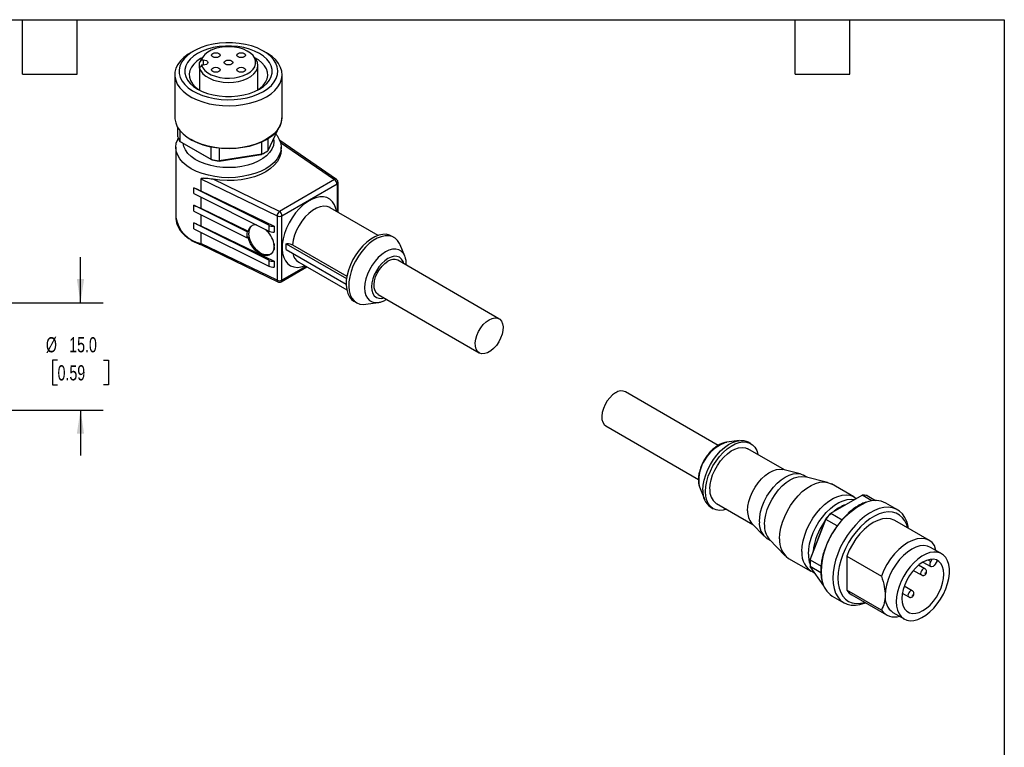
# Model space of a CAD drawing. Header units: millimetres. Extents: x 6 to 273, y 6 to 210.
# Tile 5 of 5: x 135 to 273, y 108 to 210. Entities that reach past the tile are written whole.
import ezdxf

# ---------------------------------------------------------------- set-up
doc = ezdxf.new("R2010")
doc.units = ezdxf.units.MM
doc.linetypes.add('SLD-Solid', pattern=[0])
doc.layers.add('DIMENSIONS', color=140, linetype='SLD-Solid', lineweight=25)
doc.layers.add('TEXT', color=140, linetype='SLD-Solid', lineweight=25)
doc.styles.add('SLDTEXTSTYLE0', font='TXT', dxfattribs={"width": 0.7})
doc.dimstyles.new('SLDDIMSTYLE2', dxfattribs={"dimtxt": 2.158008, "dimasz": 3.302, "dimexe": 0, "dimexo": 0.0625, "dimgap": 0.539502, "dimtad": 0, "dimtih": 1, "dimtoh": 1, "dimdec": 1, "dimrnd": 1e-09, "dimzin": 4, "dimdsep": 46, "dimtxsty": 'SLDTEXTSTYLE0', "dimsah": 1, "dimcen": 0.09, "dimadec": 0, "dimazin": 1, "dimtfac": 1, "dimtdec": 1, "dimtmove": 0, "dimatfit": 0, "dimfxl": 0, "dimfrac": 2, "dimtolj": 1, "dimtzin": 12, "dimarcsym": 0})

# ---------------------------------------------------------------- blocks, each defined once
blk = doc.blocks.new('_D_6')
at = {"layer": 'DIMENSIONS'}
for p, q in [((143.98, 170.03), (143.98, 176.38)), ((126.05, 170.03), (147.16, 170.03)), ((140.78, 162.01), (140.05, 162.01)), ((140.05, 162.01), (140.05, 158.58)), ((147.19, 162.01), (147.91, 162.01)), ((147.91, 162.01), (147.91, 158.58)), ((140.05, 158.58), (140.78, 158.58)), ((147.91, 158.58), (147.19, 158.58)), ((126.05, 155.03), (147.16, 155.03)), ((143.98, 155.03), (143.98, 148.68))]:
    blk.add_line(p, q, dxfattribs=at)
for points in [[(143.98, 170.03), (144.49, 173.33), (143.47, 173.33)], [(143.98, 155.03), (143.47, 151.73), (144.49, 151.73)]]:
    blk.add_solid(points, dxfattribs=at)
at = {"layer": 'DIMENSIONS', "char_height": 2.117, "attachment_point": 1, "style": 'SLDTEXTSTYLE0'}
for s, insert in [('%%c', (139.15, 165.22)), ('15.0', (142.41, 165.22)), ('0.59', (140.78, 161.3))]:
    blk.add_mtext(s, dxfattribs=dict(at, insert=insert))

msp = doc.modelspace()

# ---------------------------------------------------------------- linework, layer by layer
for p, q in [((159.78, 205.17), (159.35, 204.92)), ((169.96, 204.92), (169.54, 205.17)), ((160.9, 203.95), (161.11, 203.95)), ((161.18, 204.47), (160.92, 204.13)), ((161.11, 203.95), (161.11, 203.2)), ((168.4, 204.13), (168.14, 204.47)), ((160.61, 202.79), (160.61, 203.54)), ((160.61, 202.79), (160.61, 199.72)), ((161.11, 203.2), (160.9, 203.2)), ((168.76, 199.75), (168.76, 203.17)), ((157.16, 201.86), (157.16, 195.9)), ((172.16, 195.9), (172.16, 201.86)), ((157.58, 193.19), (157.58, 194.47)), ((157.87, 194.06), (157.87, 192.55)), ((171.44, 194.05), (170.14, 191.24)), ((169.96, 192.84), (170.51, 193.19)), ((170.14, 192.95), (170.14, 191.24)), ((179.75, 187.23), (171.83, 192.68)), ((157.31, 191.74), (157.31, 181.94)), ((162.25, 190.02), (157.87, 192.55)), ((158.05, 192.45), (162.36, 189.96)), ((162.25, 190.02), (162.25, 191.78)), ((163.35, 191.61), (163.35, 189.85)), ((169.33, 190.78), (169.33, 192.51)), ((171.91, 192.42), (179.47, 187.22)), ((172.01, 191.33), (172.01, 191.74)), ((163.34, 189.81), (169.24, 190.72)), ((169.33, 190.78), (163.35, 189.85)), ((169.61, 190.92), (169.75, 191)), ((160.81, 187.31), (171.45, 182.15)), ((160.81, 187.31), (160.81, 185.67)), ((171.77, 182.78), (162.5, 187.27)), ((179.47, 187.22), (171.77, 182.78)), ((170.28, 180.86), (159.84, 186.08)), ((159.84, 185.26), (159.84, 186.08)), ((172.12, 182.17), (179.82, 186.61)), ((179.82, 186.61), (179.82, 182.76)), ((179.97, 182.67), (179.97, 186.81)), ((159.84, 185.26), (170.28, 180.04)), ((160.81, 185.67), (171.03, 180.72)), ((160.81, 184.78), (160.81, 183.22)), ((159.84, 182.82), (159.84, 183.63)), ((167.25, 179.93), (159.84, 183.63)), ((160.81, 183.22), (167.4, 180.03)), ((185.58, 179.43), (178.88, 183.3)), ((159.84, 182.82), (167.25, 179.11)), ((160.81, 182.33), (160.81, 180.77)), ((171.45, 182.15), (171.45, 173.17)), ((172.12, 173.19), (172.12, 182.17)), ((159.84, 180.37), (159.84, 181.18)), ((170.28, 175.96), (159.84, 181.18)), ((159.84, 180.37), (170.28, 175.14)), ((160.81, 180.77), (171.03, 175.82)), ((170.28, 180.86), (170.28, 180.04)), ((171.03, 180.72), (171.03, 179.9)), ((160.81, 179.88), (160.81, 178.32)), ((167.25, 179.93), (167.4, 180.03)), ((167.4, 179.21), (167.25, 179.11)), ((187.79, 179.14), (187.44, 179.34)), ((171.45, 173.17), (160.81, 178.32)), ((160.9, 178.1), (171.55, 172.94)), ((170.99, 178.29), (170.96, 178.27)), ((170.96, 178.27), (171.03, 177.93)), ((171.03, 177.8), (170.96, 177.45)), ((170.99, 178.29), (171.03, 178.27)), ((171.03, 178.27), (171.03, 177.93)), ((171.03, 177.8), (171.03, 177.45)), ((172.71, 178.27), (181.15, 173.4)), ((172.71, 177.46), (181.1, 172.61)), ((173.59, 178.11), (181.2, 173.72)), ((189.28, 176.53), (188.63, 178.12)), ((170.28, 175.96), (170.28, 175.14)), ((171.03, 175.82), (171.03, 175)), ((172.02, 172.96), (175.61, 175.03)), ((175.46, 175.11), (172.12, 173.19)), ((174.48, 175.68), (181.18, 171.81)), ((202.45, 167.79), (188.31, 175.95)), ((185.56, 171.19), (199.7, 163.03)), ((182.19, 170.25), (182.54, 170.04)), ((183.84, 169.82), (185.55, 170.05)), ((233.07, 150.11), (220.13, 157.58)), ((217.38, 152.82), (230.33, 145.34)), ((235.99, 150.79), (234.28, 150.55)), ((237.64, 150.36), (237.29, 150.56)), ((242.32, 146.68), (237.22, 149.62)), ((244.54, 146.12), (242.11, 146.73)), ((245.49, 145.66), (244.99, 145.94)), ((248.37, 144.94), (245.25, 145.72)), ((252.02, 142.93), (248.9, 144.72)), ((230.54, 144.08), (231.19, 142.49)), ((248.81, 140.63), (253.19, 143.16)), ((254.56, 142.37), (253.19, 143.16)), ((253.88, 143.1), (255.07, 142.41)), ((232.82, 142), (237.92, 139.06)), ((258.14, 141.12), (256.51, 142.06)), ((232.04, 141.47), (232.39, 141.27)), ((248.81, 140.63), (250.38, 139.72)), ((237.77, 139.21), (239.51, 137.41)), ((248.08, 139.79), (245.92, 134.23)), ((245.92, 134.12), (248.11, 139.77)), ((249.69, 138.86), (248.11, 139.77)), ((262.59, 136.82), (257.74, 139.62)), ((239.89, 137.11), (240.39, 136.82)), ((240.22, 137), (242.45, 134.68)), ((264.3, 134.97), (262.74, 135.87)), ((263.5, 135.43), (263.3, 136.14)), ((242.9, 134.33), (246.02, 132.53)), ((245.91, 133.81), (245.91, 133.65)), ((245.92, 134.12), (247.44, 133.25)), ((251.03, 134.65), (255.88, 131.86)), ((251.03, 134.65), (251.03, 129.91)), ((261.69, 133.82), (262.8, 133.18)), ((262.37, 134.12), (262.8, 133.88)), ((262.8, 133.88), (262.99, 134.21)), ((263.67, 134.01), (263.4, 133.53)), ((247.42, 132.33), (245.92, 133.19)), ((247.83, 130.48), (245.92, 133.19)), ((246.41, 132.36), (246.54, 132.32)), ((260.33, 132.66), (261.46, 132.01)), ((261.96, 132.88), (261.07, 133.39)), ((255.88, 127.11), (251.03, 129.91)), ((258.8, 129.46), (259.69, 128.95)), ((260.19, 129.82), (259.06, 130.47)), ((249.01, 129.07), (250.64, 128.13)), ((251.74, 129.23), (256.59, 126.43)), ((257.49, 126.77), (259.05, 125.88))]:
    msp.add_line(p, q)
at = {"flags": 128}
for points in [[(169.54, 199.54), (170.14, 199.94), (170.65, 200.38), (171.06, 200.86), (171.34, 201.36), (171.51, 201.89), (171.56, 202.42), (171.48, 202.95), (171.28, 203.47), (170.97, 203.97), (170.54, 204.44), (170, 204.87), (169.37, 205.26), (168.66, 205.6), (167.87, 205.88), (167.03, 206.09), (166.15, 206.24), (165.23, 206.32), (164.31, 206.33), (163.4, 206.27), (162.5, 206.14), (161.65, 205.94), (160.85, 205.67), (160.12, 205.35), (159.46, 204.97), (158.91, 204.55), (158.45, 204.09), (158.1, 203.6), (157.88, 203.08), (157.77, 202.55), (157.78, 202.02), (157.92, 201.49), (158.18, 200.98), (158.55, 200.5), (159.04, 200.04), (159.62, 199.63), (160.29, 199.27), (161.04, 198.96), (161.86, 198.71), (162.72, 198.53), (163.62, 198.41), (164.54, 198.37), (165.46, 198.4), (166.37, 198.49), (167.25, 198.66), (168.08, 198.89), (168.84, 199.18), (169.54, 199.54)], [(168.97, 199.86), (169.54, 200.24), (170.01, 200.66), (170.37, 201.12), (170.62, 201.6), (170.74, 202.1), (170.74, 202.6), (170.62, 203.1), (170.37, 203.58), (170.01, 204.04), (169.54, 204.46), (168.97, 204.84), (168.31, 205.17), (167.58, 205.44), (166.79, 205.65), (165.96, 205.79), (165.09, 205.86), (164.22, 205.86), (163.36, 205.79), (162.53, 205.65), (161.74, 205.44), (161, 205.17), (160.35, 204.84), (159.78, 204.46), (159.3, 204.04), (158.94, 203.58), (158.7, 203.1), (158.57, 202.6), (158.57, 202.1), (158.7, 201.6), (158.94, 201.12), (159.3, 200.66), (159.78, 200.24), (160.35, 199.86), (161, 199.53), (161.74, 199.26), (162.53, 199.05), (163.36, 198.91), (164.22, 198.84), (165.09, 198.84), (165.96, 198.91), (166.79, 199.05), (167.58, 199.26), (168.31, 199.53), (168.97, 199.86)], [(160.9, 203.2), (161.08, 202.82), (161.37, 202.46), (161.77, 202.14), (162.26, 201.86), (162.83, 201.65), (163.46, 201.49), (164.13, 201.4), (164.81, 201.38), (165.49, 201.43), (166.15, 201.55), (166.75, 201.74), (167.29, 201.98), (167.74, 202.28), (168.09, 202.62), (168.33, 202.99), (168.45, 203.38), (168.45, 203.77), (168.33, 204.16), (168.09, 204.53), (167.74, 204.87), (167.29, 205.17), (166.75, 205.42), (166.15, 205.6), (165.49, 205.72), (164.81, 205.78), (164.13, 205.76), (163.46, 205.67), (162.83, 205.51), (162.26, 205.29), (161.77, 205.01), (161.37, 204.69), (161.08, 204.33), (160.9, 203.95)], [(159.35, 204.92), (159.03, 204.72), (158.44, 204.28), (157.95, 203.8), (157.58, 203.29), (157.32, 202.76), (157.18, 202.21), (157.17, 201.65), (157.28, 201.1), (157.5, 200.56), (157.85, 200.05), (158.31, 199.56), (158.87, 199.11), (159.53, 198.7), (160.27, 198.35), (161.08, 198.06), (161.96, 197.82), (162.87, 197.66), (163.82, 197.56), (164.78, 197.53), (165.74, 197.58), (166.68, 197.69), (167.58, 197.88), (168.44, 198.12), (169.24, 198.43), (169.96, 198.8)], [(160.99, 204.23), (160.77, 204.11), (160.23, 203.75), (159.8, 203.35), (159.47, 202.91), (159.25, 202.45), (159.16, 201.98), (159.19, 201.51), (159.35, 201.04), (159.62, 200.59), (160, 200.17), (160.49, 199.79), (160.57, 199.74)], [(160.61, 202.79), (160.79, 202.39), (161.08, 202.01), (161.49, 201.67), (161.99, 201.37), (162.57, 201.13), (163.22, 200.95), (163.91, 200.84), (164.63, 200.8), (165.34, 200.83), (166.04, 200.94), (166.69, 201.11), (167.28, 201.35), (167.79, 201.64), (168.2, 201.98), (168.51, 202.35), (168.7, 202.76), (168.76, 203.17), (168.7, 203.58), (168.51, 203.98), (168.4, 204.13)], [(160.92, 204.13), (160.79, 203.95), (160.61, 203.54)], [(161.11, 203.95), (161.36, 203.92), (161.57, 203.84), (161.71, 203.72), (161.76, 203.58), (161.71, 203.43), (161.57, 203.31), (161.36, 203.23), (161.11, 203.2)], [(163.32, 204.35), (163.12, 204.28), (162.89, 204.25), (162.66, 204.28), (162.47, 204.35), (162.34, 204.46), (162.29, 204.6), (162.34, 204.73), (162.47, 204.84), (162.66, 204.92), (162.89, 204.94), (163.12, 204.92), (163.32, 204.84), (163.45, 204.73), (163.49, 204.6), (163.45, 204.46), (163.32, 204.35)], [(165.08, 203.33), (164.89, 203.26), (164.66, 203.23), (164.43, 203.26), (164.23, 203.33), (164.1, 203.44), (164.06, 203.58), (164.1, 203.71), (164.23, 203.82), (164.43, 203.9), (164.66, 203.92), (164.89, 203.9), (165.08, 203.82), (165.21, 203.71), (165.26, 203.58), (165.21, 203.44), (165.08, 203.33)], [(166.85, 204.35), (166.66, 204.28), (166.43, 204.25), (166.2, 204.28), (166, 204.35), (165.87, 204.46), (165.83, 204.6), (165.87, 204.73), (166, 204.84), (166.2, 204.92), (166.43, 204.94), (166.66, 204.92), (166.85, 204.84), (166.98, 204.73), (167.03, 204.6), (166.98, 204.46), (166.85, 204.35)], [(168.76, 199.75), (169.08, 199.98), (169.52, 200.38), (169.85, 200.81), (170.06, 201.27), (170.15, 201.74), (170.12, 202.22), (169.97, 202.68), (169.7, 203.13), (169.32, 203.55), (168.83, 203.93), (168.33, 204.23)], [(169.96, 198.8), (170.6, 199.22), (171.13, 199.68), (171.56, 200.17), (171.88, 200.7), (172.08, 201.24), (172.16, 201.79), (172.11, 202.35), (171.94, 202.89), (171.65, 203.42), (171.25, 203.93), (170.74, 204.4), (170.13, 204.82), (169.96, 204.92)], [(163.32, 202.31), (163.12, 202.24), (162.89, 202.21), (162.66, 202.24), (162.47, 202.31), (162.34, 202.42), (162.29, 202.56), (162.34, 202.69), (162.47, 202.8), (162.66, 202.88), (162.89, 202.9), (163.12, 202.88), (163.32, 202.8), (163.45, 202.69), (163.49, 202.56), (163.45, 202.42), (163.32, 202.31)], [(166.85, 202.31), (166.66, 202.24), (166.43, 202.21), (166.2, 202.24), (166, 202.31), (165.87, 202.42), (165.83, 202.56), (165.87, 202.69), (166, 202.8), (166.2, 202.88), (166.43, 202.9), (166.66, 202.88), (166.85, 202.8), (166.98, 202.69), (167.03, 202.56), (166.98, 202.42), (166.85, 202.31)], [(157.16, 195.9), (157.17, 195.69), (157.28, 195.14), (157.5, 194.6), (157.85, 194.09), (158.31, 193.6), (158.87, 193.15), (159.53, 192.74), (160.27, 192.39), (161.08, 192.1), (161.96, 191.86), (162.87, 191.7), (163.82, 191.6), (164.78, 191.57), (165.74, 191.62), (166.68, 191.73), (167.58, 191.91), (168.44, 192.16), (169.24, 192.47), (169.96, 192.84)], [(172.06, 195.87), (172.06, 195.82), (172, 195.26), (171.81, 194.71), (171.5, 194.18), (171.07, 193.68), (170.53, 193.22), (169.89, 192.8), (169.16, 192.43), (168.36, 192.12), (167.49, 191.87), (166.57, 191.69), (165.62, 191.58), (164.66, 191.55), (163.69, 191.58), (162.74, 191.69), (161.83, 191.87), (160.96, 192.12), (160.15, 192.43), (159.43, 192.8), (159.39, 192.82)], [(171.24, 193.62), (171.45, 193.36), (171.76, 192.83), (171.95, 192.29), (172.01, 191.74), (171.95, 191.18), (171.76, 190.64), (171.45, 190.11), (171.02, 189.62), (170.49, 189.15), (169.86, 188.74), (169.13, 188.37), (168.33, 188.06), (167.47, 187.82), (166.56, 187.64), (165.62, 187.53), (164.66, 187.49), (163.7, 187.53), (162.76, 187.64), (161.85, 187.82), (160.98, 188.06), (160.18, 188.37), (159.46, 188.74), (158.83, 189.15), (158.29, 189.62), (157.87, 190.11), (157.56, 190.64), (157.37, 191.18), (157.31, 191.74), (157.37, 192.29), (157.56, 192.83), (157.64, 193)], [(170.96, 193.02), (170.96, 193), (171.01, 192.49), (170.93, 191.98), (170.73, 191.48), (170.41, 191), (169.98, 190.56), (169.45, 190.15), (168.82, 189.79), (168.12, 189.48), (167.34, 189.23), (166.52, 189.05), (165.65, 188.93), (164.77, 188.89), (163.88, 188.91), (163.02, 189.01), (162.18, 189.18), (161.39, 189.41), (160.66, 189.7), (160.01, 190.05), (159.46, 190.45), (159, 190.89), (158.65, 191.36), (158.43, 191.85), (158.33, 192.29)], [(172.01, 191.33), (171.97, 190.87), (171.79, 190.31), (171.49, 189.76), (171.06, 189.24), (170.51, 188.76), (169.86, 188.33), (169.11, 187.95), (168.27, 187.63), (167.38, 187.39), (166.43, 187.21), (165.45, 187.11), (164.46, 187.09), (163.46, 187.14), (162.5, 187.27)], [(179.74, 182.8), (179.65, 183.19), (179.46, 183.71), (179.18, 184.14), (178.82, 184.48), (178.4, 184.7), (177.92, 184.81), (177.4, 184.81), (176.84, 184.69), (176.26, 184.46), (175.68, 184.13), (175.1, 183.69), (174.55, 183.16), (174.02, 182.56), (173.54, 181.9), (173.12, 181.19), (172.77, 180.44), (172.49, 179.69), (172.29, 178.94), (172.18, 178.21), (172.16, 177.53), (172.22, 176.89), (172.38, 176.33), (172.62, 175.86), (172.94, 175.47), (173.32, 175.19), (173.78, 175.02), (174.28, 174.97), (174.82, 175.03), (175.34, 175.18)], [(178.88, 183.3), (178.85, 183.32), (178.44, 183.47), (177.97, 183.5), (177.47, 183.42), (176.95, 183.22), (176.41, 182.92), (175.89, 182.51), (175.39, 182.01), (174.92, 181.44), (174.51, 180.81), (174.16, 180.15), (173.89, 179.46), (173.69, 178.78), (173.59, 178.11)], [(170.99, 177.47), (170.86, 177.12), (170.64, 176.84), (170.35, 176.67), (170, 176.6), (169.61, 176.64), (169.2, 176.79), (168.78, 177.04), (168.39, 177.38), (168.04, 177.79), (167.75, 178.25), (167.53, 178.73), (167.4, 179.21)], [(170.62, 176.82), (170.59, 176.8), (170.24, 176.7), (169.85, 176.71), (169.43, 176.83), (169.01, 177.06), (168.6, 177.39), (168.23, 177.8), (167.92, 178.26), (167.68, 178.76), (167.54, 179.25), (167.49, 179.73)], [(187.44, 179.34), (187.17, 179.47), (186.71, 179.58), (186.2, 179.57), (185.66, 179.46), (185.1, 179.23), (184.53, 178.91), (183.97, 178.48), (183.42, 177.97), (182.91, 177.39), (182.45, 176.74), (182.04, 176.05), (181.7, 175.33), (181.42, 174.59), (181.23, 173.86), (181.12, 173.16), (181.1, 172.49), (181.17, 171.88), (181.32, 171.33), (181.55, 170.86), (181.86, 170.49), (182.19, 170.25)], [(188.63, 178.12), (188.55, 178.3), (188.28, 178.72), (187.94, 179.04), (187.53, 179.26), (187.06, 179.37), (186.55, 179.37), (186.01, 179.25), (185.45, 179.03), (184.88, 178.7), (184.32, 178.28), (183.78, 177.77), (183.27, 177.18), (182.8, 176.54), (182.39, 175.84), (182.05, 175.12), (181.78, 174.39), (181.59, 173.66), (181.48, 172.95), (181.46, 172.29), (181.52, 171.67), (181.67, 171.13), (181.9, 170.66), (182.21, 170.29), (182.59, 170.02), (183.03, 169.85), (183.52, 169.8), (183.84, 169.82)], [(189.28, 176.53), (189.09, 176.89), (188.8, 177.21), (188.44, 177.41), (188.03, 177.51), (187.57, 177.49), (187.08, 177.36), (186.58, 177.12), (186.08, 176.78), (185.59, 176.35), (185.13, 175.84), (184.72, 175.26), (184.36, 174.64), (184.07, 174), (183.86, 173.35), (183.73, 172.71), (183.68, 172.1), (183.73, 171.55), (183.86, 171.06), (184.07, 170.66), (184.36, 170.34), (184.72, 170.14), (185.13, 170.04), (185.55, 170.05)], [(189.15, 175.46), (189.04, 175.8), (188.83, 176.13), (188.55, 176.37), (188.2, 176.5), (187.81, 176.51), (187.38, 176.41), (186.93, 176.21), (186.49, 175.9), (186.06, 175.5), (185.66, 175.03), (185.32, 174.5), (185.03, 173.94), (184.82, 173.36), (184.69, 172.79), (184.65, 172.25), (184.69, 171.76), (184.82, 171.34), (185.03, 171.01), (185.32, 170.77), (185.66, 170.65), (186.06, 170.63), (186.4, 170.7)], [(189.31, 176.47), (189.3, 176.49), (189.28, 176.53)], [(185.56, 171.19), (185.32, 171.38), (185.13, 171.7), (185.01, 172.1), (184.99, 172.57), (185.06, 173.09), (185.21, 173.63), (185.45, 174.17), (185.76, 174.68), (186.12, 175.14), (186.51, 175.52), (186.93, 175.82)], [(201.07, 167.65), (201.49, 167.84), (201.89, 167.92), (202.25, 167.87), (202.56, 167.72), (202.79, 167.45), (202.95, 167.09), (203.02, 166.65), (202.99, 166.15), (202.88, 165.62), (202.68, 165.08), (202.41, 164.55), (202.08, 164.06), (201.7, 163.64), (201.29, 163.3), (200.86, 163.05), (200.45, 162.92), (200.07, 162.9), (199.74, 163), (199.47, 163.22), (199.27, 163.53), (199.16, 163.94), (199.13, 164.41), (199.2, 164.93), (199.36, 165.47), (199.59, 166), (199.9, 166.52), (200.26, 166.97), (200.66, 167.36), (201.07, 167.65)], [(218.75, 157.45), (218.33, 157.15), (217.94, 156.77), (217.58, 156.31), (217.27, 155.8), (217.03, 155.26), (216.88, 154.72), (216.81, 154.2), (216.83, 153.73), (216.95, 153.33), (217.14, 153.01), (217.38, 152.82)], [(230.95, 143.87), (230.99, 144.55), (231.12, 145.27), (231.34, 146), (231.63, 146.73), (231.99, 147.45), (232.41, 148.13), (232.89, 148.76), (233.41, 149.33), (233.96, 149.82), (234.52, 150.22), (235.09, 150.52), (235.65, 150.72), (236.18, 150.81), (236.68, 150.78), (237.13, 150.64), (237.29, 150.56)], [(231.3, 143.67), (231.35, 144.35), (231.48, 145.06), (231.69, 145.79), (231.98, 146.53), (232.34, 147.24), (232.77, 147.92), (233.24, 148.56), (233.76, 149.12), (234.31, 149.61), (234.87, 150.01), (235.44, 150.32), (236, 150.51), (236.53, 150.6), (237.03, 150.58), (237.49, 150.44), (237.88, 150.19), (238.21, 149.85), (238.46, 149.4), (238.63, 148.88), (238.65, 148.8)], [(234.23, 150.55), (234.24, 150.55), (234.28, 150.55)], [(231.9, 144.02), (231.95, 144.65), (232.08, 145.32), (232.3, 146), (232.6, 146.67), (232.96, 147.32), (233.38, 147.93), (233.86, 148.48), (234.36, 148.95), (234.88, 149.33), (235.41, 149.6), (235.93, 149.77), (236.42, 149.83), (236.87, 149.77), (237.22, 149.62)], [(237.19, 140.97), (237.23, 141.6), (237.36, 142.27), (237.58, 142.95), (237.88, 143.62), (238.24, 144.27), (238.67, 144.88), (239.14, 145.43), (239.64, 145.9), (240.16, 146.28), (240.69, 146.56), (241.21, 146.73), (241.7, 146.78), (242.11, 146.73)], [(238.83, 139.44), (238.88, 140.12), (239.01, 140.83), (239.23, 141.56), (239.52, 142.29), (239.89, 143), (240.32, 143.67), (240.8, 144.29), (241.33, 144.84), (241.88, 145.31), (242.44, 145.69), (243, 145.97), (243.55, 146.13), (244.08, 146.18), (244.56, 146.12), (244.99, 145.94)], [(239.54, 139.04), (239.59, 139.71), (239.72, 140.43), (239.93, 141.15), (240.23, 141.88), (240.6, 142.59), (241.03, 143.26), (241.51, 143.88), (242.03, 144.44), (242.58, 144.91), (243.15, 145.28), (243.71, 145.56), (244.26, 145.72), (244.78, 145.77), (245.25, 145.72)], [(241.66, 137.08), (241.71, 137.82), (241.84, 138.59), (242.06, 139.39), (242.37, 140.19), (242.74, 140.97), (243.19, 141.73), (243.69, 142.43), (244.24, 143.08), (244.83, 143.65), (245.44, 144.13), (246.06, 144.51), (246.67, 144.79), (247.27, 144.95), (247.84, 145), (248.37, 144.94), (248.85, 144.75), (248.9, 144.72)], [(234.25, 141.18), (233.76, 141.05), (233.24, 141.02), (232.77, 141.1), (232.34, 141.3), (231.98, 141.59), (231.69, 141.99), (231.48, 142.48), (231.35, 143.04), (231.3, 143.67)], [(244.77, 135.28), (244.82, 136.02), (244.95, 136.8), (245.18, 137.59), (245.48, 138.39), (245.86, 139.18), (246.3, 139.93), (246.81, 140.64), (247.36, 141.28), (247.94, 141.85), (248.55, 142.33), (249.17, 142.72), (249.79, 142.99), (250.39, 143.16), (250.96, 143.21), (251.49, 143.14), (251.96, 142.96), (252.37, 142.67)], [(245.68, 134.92), (245.72, 135.63), (245.85, 136.38), (246.07, 137.15), (246.36, 137.93), (246.73, 138.69), (247.16, 139.42), (247.65, 140.1), (248.18, 140.72), (248.75, 141.28), (249.34, 141.74), (249.94, 142.11), (250.53, 142.38), (251.11, 142.54), (251.66, 142.59), (252.11, 142.54)], [(259.64, 138.53), (259.6, 138.8), (259.42, 139.46), (259.17, 140.04), (258.84, 140.53), (258.43, 140.93), (257.96, 141.22), (257.42, 141.4), (256.84, 141.47), (256.22, 141.43), (255.57, 141.28), (254.9, 141.02), (254.22, 140.65), (253.54, 140.19), (252.88, 139.63), (252.24, 138.99), (251.64, 138.28), (251.08, 137.51), (250.58, 136.69), (250.14, 135.84), (249.77, 134.97), (249.47, 134.09), (249.26, 133.22), (249.13, 132.37), (249.09, 131.57)], [(259.55, 138.58), (259.42, 139), (259.16, 139.55), (258.82, 140.01), (258.42, 140.38), (257.94, 140.63), (257.41, 140.78), (256.83, 140.81), (256.21, 140.73), (255.57, 140.54), (254.91, 140.23), (254.25, 139.83), (253.6, 139.32), (252.97, 138.73), (252.37, 138.06), (251.81, 137.33), (251.3, 136.55), (250.86, 135.72), (250.49, 134.88), (250.19, 134.02), (249.97, 133.18), (249.84, 132.35), (249.79, 131.57)], [(257.74, 139.62), (257.67, 139.66), (257.17, 139.84), (256.61, 139.9), (256.02, 139.83), (255.39, 139.64), (254.74, 139.32), (254.1, 138.9), (253.47, 138.36), (252.87, 137.74), (252.32, 137.04), (251.82, 136.28), (251.39, 135.48), (251.03, 134.65)], [(263.3, 136.14), (262.95, 136.56), (262.51, 136.86), (262.01, 137.05), (261.46, 137.11), (260.86, 137.04), (260.23, 136.84), (259.59, 136.53), (258.94, 136.1), (258.32, 135.57), (257.72, 134.95), (257.16, 134.25), (256.66, 133.49), (256.23, 132.68), (255.88, 131.86)], [(262.74, 135.87), (262.3, 136.05), (261.8, 136.11), (261.27, 136.06), (260.7, 135.89), (260.12, 135.61), (259.54, 135.22), (258.97, 134.74), (258.43, 134.17), (257.94, 133.53), (257.49, 132.84), (257.11, 132.11), (256.81, 131.36), (256.59, 130.61), (256.45, 129.88), (256.41, 129.18)], [(257.96, 128.28), (258.01, 127.65), (258.13, 127.09), (258.35, 126.6), (258.64, 126.2), (259, 125.91), (259.42, 125.72), (259.9, 125.63), (260.42, 125.66), (260.97, 125.81), (261.53, 126.06), (262.1, 126.41), (262.66, 126.86), (263.19, 127.39), (263.69, 127.99), (264.14, 128.65), (264.54, 129.35), (264.86, 130.08), (265.12, 130.81), (265.29, 131.53), (265.38, 132.23), (265.38, 132.89), (265.29, 133.49), (265.12, 134.01), (264.86, 134.46), (264.54, 134.8), (264.14, 135.05), (263.69, 135.19), (263.19, 135.21), (262.66, 135.13), (262.1, 134.93), (261.53, 134.63), (260.97, 134.22), (260.42, 133.73), (259.9, 133.17), (259.42, 132.53), (259, 131.85), (258.64, 131.14), (258.35, 130.41), (258.13, 129.67), (258.01, 128.96), (257.96, 128.28)], [(258.74, 128.73), (258.78, 128.17), (258.92, 127.67), (259.13, 127.26), (259.43, 126.95), (259.79, 126.74), (260.21, 126.64), (260.67, 126.66), (261.16, 126.79), (261.67, 127.04), (262.18, 127.38), (262.68, 127.82), (263.14, 128.34), (263.56, 128.92), (263.92, 129.54), (264.22, 130.2), (264.43, 130.86), (264.56, 131.5), (264.61, 132.12), (264.56, 132.68), (264.43, 133.17), (264.22, 133.59), (263.92, 133.9), (263.56, 134.11), (263.14, 134.21), (262.68, 134.19), (262.18, 134.05), (261.67, 133.81), (261.16, 133.47), (260.67, 133.03), (260.21, 132.51), (259.79, 131.93), (259.43, 131.3), (259.13, 130.65), (258.92, 129.99), (258.78, 129.34), (258.74, 128.73)], [(263.4, 133.53), (263.26, 133.34), (263.1, 133.21), (262.93, 133.16), (262.8, 133.18), (262.7, 133.29), (262.67, 133.46), (262.7, 133.66), (262.8, 133.88)], [(263.56, 134.11), (263.61, 134.07), (263.67, 134.01)], [(247.46, 132.51), (247.5, 131.75), (247.57, 131.31)], [(261.96, 132.88), (261.84, 132.9), (261.71, 132.85), (261.57, 132.74), (261.46, 132.59), (261.38, 132.41), (261.36, 132.24)], [(261.36, 132.24), (261.38, 132.1), (261.46, 132.01)], [(261.99, 132.24), (261.99, 132.26), (262, 132.28), (262.01, 132.29), (262.03, 132.3), (262.04, 132.31), (262.05, 132.3), (262.06, 132.3), (262.06, 132.28), (262.06, 132.26), (262.05, 132.25), (262.04, 132.23), (262.03, 132.22), (262.01, 132.22), (262, 132.22), (261.99, 132.23), (261.99, 132.24)], [(249.09, 131.57), (249.13, 130.81), (249.26, 130.11), (249.47, 129.49), (249.77, 128.96), (250.14, 128.51), (250.58, 128.17), (251.08, 127.93), (251.64, 127.8), (252.24, 127.79), (252.88, 127.89), (253.54, 128.09), (253.64, 128.13)], [(249.79, 131.57), (249.84, 130.83), (249.97, 130.16), (250.19, 129.56), (250.49, 129.05), (250.86, 128.64), (251.3, 128.33), (251.81, 128.13), (252.37, 128.04), (252.97, 128.06), (253.55, 128.19)], [(251.03, 129.91), (251.39, 129.49), (251.74, 129.23)], [(260.19, 129.82), (260.08, 129.84), (259.94, 129.79), (259.81, 129.68), (259.69, 129.53), (259.61, 129.35), (259.59, 129.18)], [(259.59, 129.18), (259.61, 129.04), (259.69, 128.95)], [(260.22, 129.18), (260.23, 129.2), (260.23, 129.21), (260.25, 129.23), (260.26, 129.24), (260.27, 129.24), (260.28, 129.24), (260.29, 129.23), (260.29, 129.22), (260.29, 129.2), (260.28, 129.18), (260.27, 129.17), (260.26, 129.16), (260.25, 129.15), (260.23, 129.16), (260.23, 129.16), (260.22, 129.18)]]:
    msp.add_lwpolyline(points, dxfattribs=at)
for centre, radius, start, end in [((168.77, 196.1), 3.39, 300.7795, 356.5537), ((160.34, 194.08), 2.9, 197.9909, 211.806), ((166.35, 196.87), 6.78, 296.0762, 303.9184), ((164.58, 201.42), 11.63, 258.4708, 263.9432), ((164.58, 201.05), 11.31, 258.6932, 263.7207), ((166.14, 196.93), 6.94, 296.486, 299.9793), ((179.61, 186.99), 0.272, 59.3768, 122.1083), ((179.05, 186.58), 0.768, 2.6055, 57.3945), ((179.47, 186.81), 0.5, 0, 55.4758), ((163.65, 193.73), 8.54, 243.5361, 250.5585), ((179.73, 186.83), 0.242, 293.0939, 355.5859), ((163.65, 191.28), 8.54, 243.5361, 250.5585), ((161.65, 182.64), 4.4, 189.2212, 258.9187), ((172.28, 182.12), 0.834, 127.8853, 178.0087), ((171.77, 182.86), 0.777, 245.6908, 297.1949), ((171.36, 182.13), 0.768, 2.6055, 57.3945), ((163.65, 188.83), 8.54, 243.5361, 250.5585), ((168.44, 179.85), 1.05, 82.6416, 170.2926), ((168.78, 179.81), 1.3, 132.7069, 183.7052), ((167.46, 177.56), 3.61, 11.5994, 48.0088), ((170.92, 182.24), 1.53, 245.0696, 274.0867), ((170.92, 181.43), 1.53, 245.0696, 274.0867), ((170.94, 179.99), 1.73, 270.8751, 273.2262), ((168.95, 177.86), 2.09, 358.2358, 1.7642), ((170.94, 179.18), 1.73, 270.8751, 273.2262), ((175.51, 177.27), 1.9, 190.8636, 236.9166), ((170.92, 177.34), 1.53, 245.0696, 274.0867), ((170.92, 176.53), 1.53, 245.0696, 274.0867), ((187.74, 174.72), 1.36, 65.1287, 126.1818), ((171.77, 173.88), 0.777, 245.6908, 297.1949), ((171.68, 173.14), 0.236, 172.1371, 236.4967), ((171.77, 173.39), 0.5, 244.1517, 299.9973), ((171.88, 173.16), 0.246, 305.0133, 6.2988), ((219.56, 156.35), 1.36, 65.1287, 126.1818), ((236.05, 145.15), 5.69, 108.6331, 179.8879), ((233.1, 145.09), 2.75, 178.4397, 201.5254), ((233.52, 143.59), 2.59, 173.6866, 235.0012), ((234.11, 143.8), 2.22, 174.4799, 234.2079), ((253.28, 140.26), 2.9, 77.9831, 91.7978), ((258.43, 132.22), 10.97, 114.8991, 178.5159), ((252.58, 137.04), 5.08, 109.7792, 130.2155), ((255.04, 139.13), 3.28, 63.2576, 111.9816), ((239.64, 140.81), 2.46, 176.2363, 220.4231), ((257.19, 133.1), 11.31, 138.6912, 143.7196), ((259.42, 131.72), 12.07, 133.0656, 159.6211), ((257.51, 132.92), 11.63, 138.4687, 143.9421), ((241.32, 139.16), 2.5, 173.5491, 235.1388), ((242.42, 138.86), 2.89, 176.5304, 220.129), ((254.65, 134.47), 8.36, 143.2585, 174.3301), ((244.62, 136.76), 2.98, 173.9482, 234.7396), ((247.59, 134.94), 2.83, 173.0687, 245.5428), ((249.74, 134.83), 4.06, 178.8288, 199.3907), ((252.87, 133.81), 6.96, 176.4939, 179.9691), ((252.69, 133.66), 6.78, 176.0789, 183.9211), ((250.76, 131.78), 3.22, 188.3804, 237.1381), ((258.97, 128.89), 2.58, 173.5491, 235.1388), ((257.75, 128.44), 2.29, 215.272, 286.8993)]:
    msp.add_arc(centre, radius, start, end)
msp.add_ellipse((169.02, 178.63), major_axis=(-1.33, 2), ratio=0.61695, start_param=0.537278, end_param=0.95702)
for points, knots in [([(160.61, 203.54), (160.67, 203.62), (160.76, 203.76), (160.86, 203.89), (160.9, 203.95)], [0, 0, 0, 0, 0.56916, 1, 1, 1, 1]), ([(160.9, 203.2), (160.85, 203.13), (160.75, 202.99), (160.65, 202.85), (160.61, 202.79)], [0, 0, 0, 0, 0.5508, 1, 1, 1, 1]), ([(157.87, 192.55), (157.91, 192.53), (157.96, 192.5), (158.02, 192.47), (158.05, 192.45)], [0, 0, 0, 0, 0.561779, 1, 1, 1, 1]), ([(162.36, 189.96), (162.34, 189.97), (162.3, 189.99), (162.27, 190.01), (162.25, 190.02)], [0, 0, 0, 0, 0.558221, 1, 1, 1, 1]), ([(163.35, 189.85), (163.35, 189.85), (163.35, 189.83), (163.34, 189.82), (163.34, 189.81)], [0, 0, 0, 0, 0.561779, 1, 1, 1, 1]), ([(169.24, 190.72), (169.25, 190.73), (169.29, 190.75), (169.32, 190.77), (169.33, 190.78)], [0, 0, 0, 0, 0.5582208, 1, 1, 1, 1]), ([(162.5, 187.27), (162.18, 187.32), (161.76, 187.37), (161.32, 187.4), (161.13, 187.4), (161.01, 187.39), (160.92, 187.38), (160.86, 187.37), (160.82, 187.35), (160.81, 187.33), (160.81, 187.31), (160.81, 187.31)], [0, 0, 0, 0, 0.51129, 0.668482, 0.776116, 0.849507, 0.899751, 0.949173, 0.970001, 0.987659, 1, 1, 1, 1]), ([(157.32, 181.94), (157.32, 181.82), (157.32, 181.52), (157.44, 181.04), (157.67, 180.51), (158, 180), (158.44, 179.52), (158.97, 179.08), (159.59, 178.68), (160.24, 178.35), (160.71, 178.18), (160.92, 178.1)], [0, 0, 0, 0, 0.072174, 0.186546, 0.301362, 0.41784, 0.536435, 0.656841, 0.778365, 0.900354, 1, 1, 1, 1]), ([(160.91, 178.11), (160.89, 178.11), (160.86, 178.12), (160.82, 178.19), (160.81, 178.28), (160.81, 178.32)], [0, 0, 0, 0, 0.1615431, 0.580826, 1, 1, 1, 1]), ([(172.71, 178.27), (172.82, 178.28), (173.04, 178.29), (173.36, 178.23), (173.52, 178.15), (173.59, 178.11)], [0, 0, 0, 0, 0.351759, 0.703579, 1, 1, 1, 1]), ([(172.71, 177.46), (172.71, 177.52), (172.72, 177.65), (172.72, 177.86), (172.72, 178.06), (172.71, 178.2), (172.71, 178.27)], [0, 0, 0, 0, 0.249159, 0.498633, 0.749143, 1, 1, 1, 1]), ([(189.5, 175.26), (189.5, 175.44), (189.49, 175.8), (189.42, 176.2), (189.33, 176.4), (189.31, 176.45)], [0, 0, 0, 0, 0.420959, 0.87197, 1, 1, 1, 1]), ([(185.56, 170.06), (185.7, 170.09), (186.02, 170.14), (186.41, 170.3), (186.65, 170.44), (186.73, 170.48)], [0, 0, 0, 0, 0.362359, 0.802511, 1, 1, 1, 1]), ([(234.21, 150.54), (234.18, 150.53), (233.97, 150.51), (233.6, 150.38), (233.08, 150.14), (232.58, 149.79), (232.09, 149.36), (231.65, 148.86), (231.25, 148.3), (230.91, 147.7), (230.64, 147.07), (230.45, 146.43), (230.33, 145.79), (230.31, 145.16), (230.37, 144.58), (230.49, 144.25), (230.54, 144.09)], [0, 0, 0, 0, 0.013914, 0.084481, 0.158436, 0.234842, 0.312116, 0.389188, 0.465953, 0.542614, 0.619478, 0.696804, 0.774965, 0.854255, 0.934594, 1, 1, 1, 1]), ([(253.72, 142.18), (253.63, 142.15), (253.33, 142.06), (252.81, 141.8), (252.16, 141.4), (251.64, 141.01), (251.34, 140.73), (251.25, 140.65)], [0, 0, 0, 0, 0.102826, 0.363901, 0.625426, 0.886971, 1, 1, 1, 1]), ([(248.03, 135.82), (247.93, 135.54), (247.74, 134.99), (247.55, 134.16), (247.43, 133.35), (247.39, 132.58), (247.42, 131.92), (247.5, 131.54), (247.53, 131.39)], [0, 0, 0, 0, 0.174952, 0.350585, 0.526377, 0.702354, 0.878513, 1, 1, 1, 1]), ([(261.46, 132.02), (261.49, 132), (261.57, 131.95), (261.71, 131.94), (261.86, 131.97), (261.98, 132.04), (262.09, 132.14), (262.17, 132.29), (262.2, 132.46), (262.18, 132.63), (262.09, 132.77), (262.01, 132.86), (261.96, 132.88), (261.96, 132.88)], [0, 0, 0, 0, 0.071395, 0.174914, 0.267472, 0.356634, 0.45085, 0.564038, 0.676377, 0.78064, 0.887855, 0.997103, 1, 1, 1, 1]), ([(255.88, 131.86), (256.06, 131.31), (256.19, 130.84), (256.36, 129.96), (256.41, 129.56), (256.41, 129.18)], [0, 0, 0, 0, 0.5, 0.5, 1, 1, 1, 1]), ([(259.69, 128.96), (259.73, 128.94), (259.8, 128.89), (259.94, 128.88), (260.09, 128.91), (260.22, 128.98), (260.33, 129.08), (260.41, 129.23), (260.44, 129.4), (260.41, 129.57), (260.33, 129.71), (260.24, 129.8), (260.19, 129.82), (260.19, 129.82)], [0, 0, 0, 0, 0.071395, 0.174914, 0.267472, 0.356634, 0.45085, 0.564038, 0.676377, 0.78064, 0.887855, 0.997103, 1, 1, 1, 1]), ([(256.41, 129.18), (256.41, 128.8), (256.36, 128.45), (256.19, 127.77), (256.06, 127.44), (255.88, 127.11)], [0, 0, 0, 0, 0.5, 0.5, 1, 1, 1, 1])]:
    msp.add_open_spline(points, degree=3, knots=knots)
for points in [[(248.7, 140.57), (248.73, 140.59), (248.77, 140.61), (248.81, 140.63)], [(248.11, 139.77), (248.1, 139.78), (248.09, 139.79), (248.08, 139.79)], [(245.92, 134.23), (245.92, 134.2), (245.92, 134.16), (245.92, 134.12)]]:
    msp.add_open_spline(points, degree=3)
at = {"layer": 'TEXT'}
for p, q in [((6.35, 209.55), (273.05, 209.55)), ((135.89, 201.93), (135.89, 209.55)), ((143.51, 201.93), (143.51, 209.55)), ((243.84, 201.93), (243.84, 209.55)), ((251.46, 201.93), (251.46, 209.55)), ((273.05, 209.55), (273.05, 6.35)), ((135.89, 201.93), (143.51, 201.93)), ((243.84, 201.93), (251.46, 201.93))]:
    msp.add_line(p, q, dxfattribs=at)

# ---------------------------------------------------------------- dimensions: what is measured, and where the dimension line sits
at = {"layer": 'DIMENSIONS'}
dim = msp.add_linear_dim(base=(143.98, 170.03), p1=(124.78, 155.03), p2=(124.78, 170.03), angle=90, text='%%c<>', dimstyle='SLDDIMSTYLE2', dxfattribs=at)
dim.commit()
dim.dimension.update_dxf_attribs({"geometry": '_D_6', "text_midpoint": (143.98, 162.01), "dimtype": 160})

doc.saveas('drawing.dxf')
